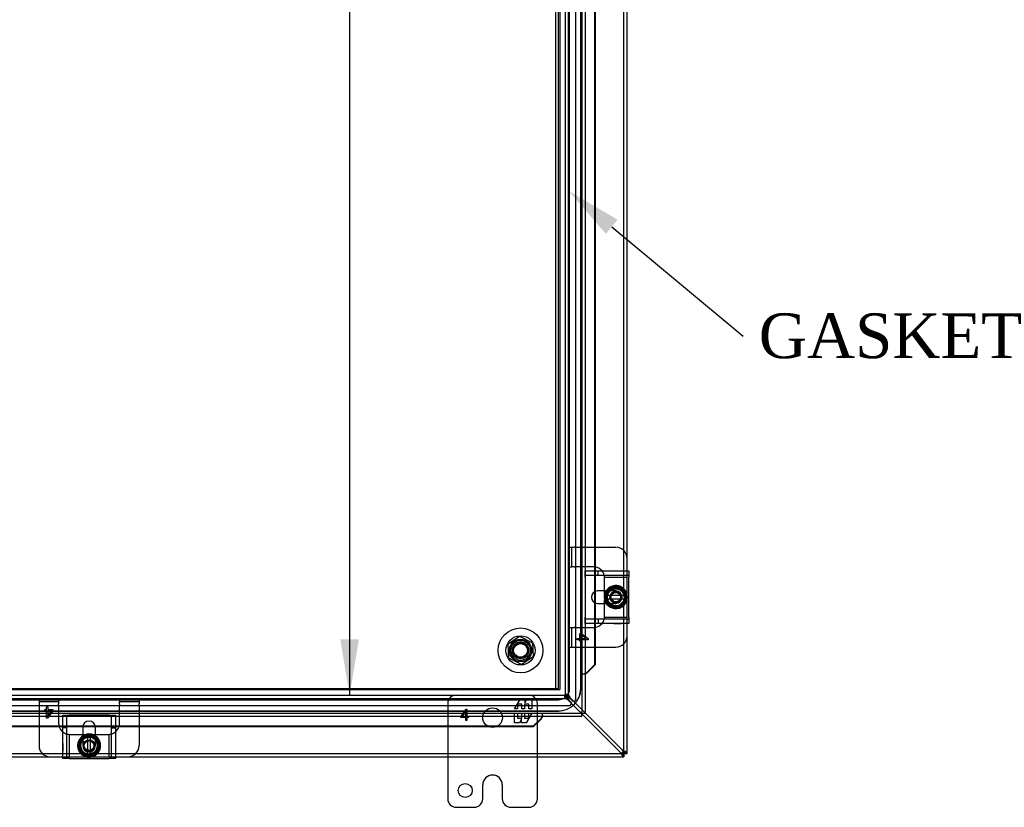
# Model space of a CAD drawing. Header units: inches. Extents: x 1 to 240, y -1 to 159.
# Tile 31 of 65: x 68 to 90, y 63 to 81. Entities that reach past the tile are written whole.
import ezdxf
from ezdxf import colors
from ezdxf.entities.mleader import LeaderData, LeaderLine
from ezdxf.enums import TextEntityAlignment as Align
from ezdxf.lldxf.tags import DXFTag
from ezdxf.math import Vec2, Vec3

# ---------------------------------------------------------------- set-up
doc = ezdxf.new("R2010")
doc.units = ezdxf.units.IN
doc.header["$MEASUREMENT"] = 0
for name, color, linetype in [('COM40679', 7, 'Continuous'), ('COM42667', 7, 'Continuous'), ('COM42780', 7, 'Continuous'), ('COM48603', 7, 'Continuous'), ('COM70220', 7, 'Continuous'), ('COM70726-4', 7, 'Continuous'), ('Default', 7, 'Continuous'), ('FET07720', 7, 'Continuous'), ('NTS166105', 7, 'Continuous'), ('SCC19011', 7, 'Continuous'), ('SPR20265', 7, 'Continuous'), ('STD26089', 7, 'Continuous'), ('WAF25035', 7, 'Continuous'), ('WAF25059', 7, 'Continuous')]:
    doc.layers.add(name, color=color, linetype=linetype)
doc.styles.add('SEACAD_Times_New_Roman', font='times.ttf')
tags = doc.linetypes.add('HIDDEN2', pattern=[0.1875, 0.125, -0.0625]).pattern_tags.tags
tags[6:7] = [DXFTag(74, 4), DXFTag(75, 0), DXFTag(340, '0'), DXFTag(46, 0.0), DXFTag(50, 0.0), DXFTag(44, 0.0), DXFTag(45, 0.0)]
tags[4:5] = [DXFTag(74, 4), DXFTag(75, 0), DXFTag(340, '0'), DXFTag(46, 0.0), DXFTag(50, 0.0), DXFTag(44, 0.0), DXFTag(45, 0.0)]
doc.dimstyles.new('HAMMOND_(STH_-_240x160)', dxfattribs={"dimtxt": 1, "dimasz": 1.25, "dimexe": 0.5, "dimexo": 0.5, "dimgap": 0.25, "dimtad": 0, "dimtih": 1, "dimtoh": 1, "dimlfac": 0.125, "dimzin": 0, "dimdsep": 46, "dimtxsty": 'SEACAD_Times_New_Roman', "dimblk1": '_SE_FILLED', "dimblk2": '_SE_FILLED', "dimsah": 1, "dimcen": 0.5, "dimadec": 0, "dimazin": 0, "dimtfac": 0.8, "dimtofl": 0, "dimtmove": 0, "dimatfit": 3, "dimfxl": 1, "dimtolj": 1, "dimtzin": 0, "dimarcsym": 0})

# ---------------------------------------------------------------- blocks, each defined once
blk = doc.blocks.new('SE5')
at = {"layer": 'COM40679', "color": 7, "linetype": 'HIDDEN2'}
for p, q in [((80.206, 98.928), (80.206, 65.928)), ((80.301, 98.928), (80.301, 65.928)), ((59.426, 65.928), (80.176, 65.928)), ((80.176, 65.928), (80.301, 65.928))]:
    blk.add_line(p, q, dxfattribs=at)
blk.add_circle((79.426, 66.803), 0.25, dxfattribs=at)
at = {"layer": 'COM42667', "color": 7, "linetype": 'Continuous'}
for p, q in [((80.87, 68.436), (80.87, 68.579)), ((80.87, 68.579), (81.84, 68.579)), ((81.84, 68.579), (81.84, 68.436)), ((80.87, 68.436), (80.87, 67.544)), ((81.84, 67.544), (81.84, 68.436)), ((81.345, 68.131), (81.145, 68.131)), ((81.145, 67.85), (81.345, 67.85)), ((80.87, 67.401), (80.87, 67.544)), ((81.84, 67.544), (81.84, 67.401)), ((81.84, 67.401), (80.87, 67.401)), ((69.213, 64.389), (69.213, 65.326)), ((70.39, 65.326), (70.39, 64.389)), ((69.661, 65.085), (69.661, 64.885)), ((69.942, 64.885), (69.942, 65.085)), ((69.356, 64.389), (69.213, 64.389)), ((69.356, 64.389), (70.247, 64.389)), ((70.39, 64.389), (70.247, 64.389))]:
    blk.add_line(p, q, dxfattribs=at)
at = {"layer": 'COM42667', "color": 7, "linetype": 'HIDDEN2'}
for p, q in [((81.154, 68.484), (81.154, 68.579)), ((80.87, 68.484), (81.84, 68.484)), ((81.551, 68.131), (81.345, 68.131)), ((81.345, 67.85), (81.551, 67.85)), ((81.84, 67.496), (80.87, 67.496)), ((81.154, 67.496), (81.154, 67.401)), ((81.504, 67.402), (81.504, 67.401)), ((81.504, 67.402), (81.619, 67.402)), ((81.534, 67.402), (81.534, 67.401)), ((81.613, 67.402), (81.613, 67.401)), ((81.619, 67.402), (81.619, 67.401)), ((81.619, 67.402), (81.644, 67.402)), ((81.644, 67.402), (81.644, 67.401)), ((81.644, 67.402), (81.677, 67.402)), ((81.677, 67.402), (81.677, 67.401)), ((69.213, 65.359), (69.356, 65.359)), ((69.213, 65.326), (69.213, 65.359)), ((69.308, 64.389), (69.308, 65.359)), ((70.247, 65.359), (69.356, 65.359)), ((70.247, 65.359), (70.39, 65.359)), ((70.295, 65.359), (70.295, 64.389)), ((70.39, 65.359), (70.39, 65.326)), ((69.308, 65.075), (69.213, 65.075)), ((70.295, 65.075), (70.39, 65.075)), ((69.661, 64.885), (69.661, 64.678)), ((69.942, 64.678), (69.942, 64.885)), ((69.214, 64.726), (69.213, 64.726)), ((69.214, 64.696), (69.213, 64.696)), ((69.214, 64.617), (69.213, 64.617)), ((69.214, 64.611), (69.213, 64.611)), ((69.214, 64.586), (69.213, 64.586)), ((69.214, 64.726), (69.214, 64.611)), ((69.214, 64.611), (69.214, 64.586)), ((69.214, 64.586), (69.214, 64.552)), ((69.214, 64.552), (69.213, 64.552))]:
    blk.add_line(p, q, dxfattribs=at)
at = {"layer": 'COM42667', "color": 7, "linetype": 'Continuous'}
for centre, radius, start, end in [((81.145, 67.99), 0.14, 90, 270), ((69.801, 65.085), 0.141, 0, 180)]:
    blk.add_arc(centre, radius, start, end, dxfattribs=at)
at = {"layer": 'COM42667', "color": 7, "linetype": 'HIDDEN2'}
for centre, radius, start, end in [((81.551, 67.99), 0.14, 270, 90), ((69.801, 64.678), 0.141, 180, 0)]:
    blk.add_arc(centre, radius, start, end, dxfattribs=at)
at = {"layer": 'COM42780', "color": 7, "linetype": 'HIDDEN2'}
for p, q in [((80.502, 69.105), (80.569, 69.105)), ((80.502, 68.668), (80.502, 69.105)), ((80.569, 68.668), (80.569, 69.105)), ((80.569, 69.105), (80.619, 69.105)), ((80.653, 69.105), (80.619, 69.105)), ((80.653, 69.105), (81.089, 69.105)), ((80.502, 68.668), (80.569, 68.668)), ((80.619, 68.668), (80.569, 68.668)), ((80.619, 68.668), (80.653, 68.668)), ((81.051, 68.668), (80.653, 68.668)), ((81.801, 68.483), (81.801, 68.579)), ((81.301, 68.435), (81.801, 68.435)), ((81.301, 68.418), (81.301, 68.43)), ((81.301, 68.287), (81.301, 68.418)), ((81.801, 68.435), (81.801, 68.483)), ((81.801, 68.43), (81.801, 68.435)), ((81.801, 68.287), (81.801, 68.43)), ((81.301, 68.131), (81.301, 68.287)), ((81.801, 68.046), (81.801, 68.287)), ((81.801, 67.693), (81.801, 67.944)), ((81.301, 67.693), (81.301, 67.85)), ((81.301, 67.562), (81.301, 67.693)), ((81.801, 67.55), (81.801, 67.693)), ((81.301, 67.55), (81.301, 67.562)), ((81.301, 67.545), (81.801, 67.545)), ((81.801, 67.545), (81.801, 67.55)), ((81.801, 67.497), (81.801, 67.545)), ((81.801, 67.401), (81.801, 67.497)), ((80.502, 67.312), (80.569, 67.312)), ((80.502, 66.875), (80.502, 67.312)), ((80.569, 66.875), (80.569, 67.312)), ((80.569, 67.312), (80.619, 67.312)), ((80.653, 67.312), (80.619, 67.312)), ((80.653, 67.312), (81.051, 67.312)), ((80.687, 67.04), (80.687, 67.071)), ((80.687, 67.071), (80.746, 67.071)), ((80.746, 67.04), (80.687, 67.04)), ((80.746, 67.071), (80.746, 67.18)), ((80.746, 67.18), (80.775, 67.18)), ((80.746, 67.007), (80.746, 67.04)), ((80.775, 67.007), (80.746, 67.007)), ((80.775, 67.18), (80.937, 67.065)), ((80.887, 67.071), (80.775, 67.15)), ((80.775, 67.15), (80.775, 67.071)), ((80.775, 67.071), (80.887, 67.071)), ((80.937, 67.04), (80.775, 67.04)), ((80.775, 67.04), (80.775, 67.007)), ((80.937, 67.065), (80.937, 67.04)), ((80.502, 66.875), (80.569, 66.875)), ((80.569, 66.875), (80.619, 66.875)), ((80.619, 66.875), (80.653, 66.875)), ((80.653, 66.875), (81.089, 66.875)), ((68.686, 65.728), (68.686, 65.661)), ((68.686, 65.728), (69.123, 65.728)), ((69.123, 65.728), (69.123, 65.661)), ((70.48, 65.728), (70.48, 65.661)), ((70.48, 65.728), (70.917, 65.728)), ((70.917, 65.728), (70.917, 65.661)), ((68.686, 65.661), (69.123, 65.661)), ((68.686, 65.661), (68.686, 65.61)), ((68.686, 65.61), (68.686, 65.576)), ((68.686, 65.576), (68.686, 65.101)), ((68.818, 65.455), (68.818, 65.483)), ((68.818, 65.483), (68.851, 65.483)), ((68.851, 65.455), (68.818, 65.455)), ((68.851, 65.543), (68.882, 65.543)), ((68.851, 65.483), (68.851, 65.543)), ((68.851, 65.293), (68.851, 65.455)), ((68.991, 65.455), (68.876, 65.293)), ((68.882, 65.543), (68.882, 65.483)), ((68.882, 65.483), (68.991, 65.483)), ((68.882, 65.342), (68.961, 65.455)), ((68.961, 65.455), (68.882, 65.455)), ((68.882, 65.455), (68.882, 65.342)), ((68.991, 65.483), (68.991, 65.455)), ((69.123, 65.661), (69.123, 65.61)), ((69.123, 65.576), (69.123, 65.61)), ((69.123, 65.576), (69.123, 65.178)), ((70.48, 65.661), (70.917, 65.661)), ((70.48, 65.61), (70.48, 65.661)), ((70.48, 65.61), (70.48, 65.576)), ((70.48, 65.178), (70.48, 65.576)), ((70.917, 65.661), (70.917, 65.61)), ((70.917, 65.576), (70.917, 65.61)), ((70.917, 65.576), (70.917, 65.101)), ((68.876, 65.293), (68.851, 65.293)), ((69.356, 64.929), (69.356, 64.428)), ((69.361, 64.928), (69.373, 64.928)), ((69.373, 64.928), (69.504, 64.928)), ((69.504, 64.928), (69.661, 64.928)), ((69.942, 64.928), (70.098, 64.928)), ((70.098, 64.928), (70.23, 64.928)), ((70.23, 64.928), (70.241, 64.928)), ((70.246, 64.929), (70.246, 64.428)), ((69.213, 64.428), (69.308, 64.428)), ((69.308, 64.428), (69.356, 64.428)), ((69.356, 64.428), (69.361, 64.428)), ((69.361, 64.428), (69.504, 64.428)), ((69.504, 64.428), (69.755, 64.428)), ((69.857, 64.428), (70.098, 64.428)), ((70.098, 64.428), (70.241, 64.428)), ((70.241, 64.428), (70.246, 64.428)), ((70.246, 64.428), (70.294, 64.428)), ((70.294, 64.428), (70.39, 64.428))]:
    blk.add_line(p, q, dxfattribs=at)
at = {"layer": 'COM42780', "color": 7, "linetype": 'Continuous'}
for p, q in [((81.089, 69.105), (81.551, 69.105)), ((81.801, 68.579), (81.801, 68.855)), ((81.301, 68.056), (81.301, 68.131)), ((81.301, 67.85), (81.301, 67.921)), ((81.801, 67.125), (81.801, 67.401)), ((81.089, 66.875), (81.551, 66.875)), ((68.686, 65.101), (68.686, 64.678)), ((70.917, 65.101), (70.917, 64.678)), ((69.661, 64.928), (69.733, 64.928)), ((69.867, 64.928), (69.942, 64.928)), ((68.936, 64.428), (69.213, 64.428)), ((70.39, 64.428), (70.667, 64.428))]:
    blk.add_line(p, q, dxfattribs=at)
at = {"layer": 'COM42780', "color": 7, "linetype": 'HIDDEN2'}
for centre, radius in [((81.551, 67.99), 0.195), ((81.551, 67.99), 0.125), ((81.551, 67.99), 0.106), ((69.801, 64.678), 0.195), ((69.801, 64.678), 0.125), ((69.801, 64.678), 0.106)]:
    blk.add_circle(centre, radius, dxfattribs=at)
at = {"layer": 'COM42780', "color": 7, "linetype": 'Continuous'}
for centre, start, end in [((81.551, 68.855), 0, 90), ((81.051, 68.418), 39.9324, 81.31), ((81.051, 67.562), 278.69, 320.0676), ((81.551, 67.125), 270, 0), ((69.373, 65.178), 198.0043, 230.0676), ((70.23, 65.178), 309.9324, 341.9957), ((68.936, 64.678), 180, 270), ((70.667, 64.678), 270, 0)]:
    blk.add_arc(centre, 0.25, start, end, dxfattribs=at)
at = {"layer": 'COM42780', "color": 7, "linetype": 'HIDDEN2'}
for centre, start, end in [((81.051, 68.418), 81.31, 90), ((81.051, 68.418), 15.0028, 39.9324), ((81.051, 68.418), 3.8357, 15.0028), ((81.051, 68.418), 2.6763, 3.8357), ((81.051, 67.562), 320.0676, 344.9972), ((81.051, 67.562), 344.9972, 356.1643), ((81.051, 67.562), 356.1643, 357.3237), ((81.051, 67.562), 270, 278.69), ((69.373, 65.178), 180, 198.0043), ((70.23, 65.178), 341.9957, 0), ((69.373, 65.178), 230.0676, 254.9972), ((69.373, 65.178), 254.9972, 266.1643), ((69.373, 65.178), 266.1643, 267.3237), ((70.23, 65.178), 272.6763, 273.8357), ((70.23, 65.178), 273.8357, 285.0028), ((70.23, 65.178), 285.0028, 309.9324)]:
    blk.add_arc(centre, 0.25, start, end, dxfattribs=at)
at = {"layer": 'COM48603', "color": 7, "linetype": 'HIDDEN2'}
for p, q in [((80.792, 99.459), (80.792, 65.398)), ((81.077, 68.579), (81.077, 68.113)), ((81.089, 68.579), (81.089, 68.119)), ((81.077, 67.867), (81.077, 67.401)), ((81.089, 67.861), (81.089, 67.401)), ((80.864, 66.273), (80.792, 66.273)), ((80.896, 66.296), (80.887, 66.296)), ((80.792, 65.398), (58.748, 65.398)), ((79.894, 65.303), (79.894, 65.294)), ((79.917, 65.326), (79.917, 65.398)), ((69.664, 65.113), (69.213, 65.113)), ((69.662, 65.101), (69.213, 65.101)), ((70.39, 65.113), (69.939, 65.113)), ((70.39, 65.101), (69.941, 65.101))]:
    blk.add_line(p, q, dxfattribs=at)
at = {"layer": 'COM48603', "color": 7, "linetype": 'Continuous'}
for p, q in [((80.864, 99.459), (80.864, 65.398)), ((81.077, 81.839), (81.077, 68.579)), ((81.089, 81.839), (81.089, 68.579)), ((81.077, 68.113), (81.077, 67.867)), ((81.089, 68.119), (81.089, 67.861)), ((81.077, 67.401), (81.077, 66.481)), ((81.089, 67.401), (81.089, 66.481)), ((81.077, 66.481), (80.907, 66.308)), ((81.089, 66.481), (80.919, 66.308)), ((81.089, 66.481), (81.077, 66.481)), ((80.864, 66.273), (80.877, 66.273)), ((80.907, 66.308), (80.919, 66.308)), ((80.792, 65.326), (58.748, 65.326)), ((79.882, 65.283), (79.709, 65.113)), ((79.882, 65.271), (79.709, 65.101)), ((79.882, 65.283), (79.882, 65.271)), ((79.917, 65.313), (79.917, 65.326)), ((80.792, 65.398), (80.756, 65.434)), ((80.792, 65.398), (80.756, 65.434)), ((80.792, 65.326), (80.792, 65.398)), ((80.864, 65.398), (80.792, 65.398)), ((69.213, 65.113), (59.832, 65.113)), ((69.213, 65.101), (59.832, 65.101)), ((69.941, 65.101), (69.662, 65.101)), ((69.939, 65.113), (69.664, 65.113)), ((79.709, 65.113), (70.39, 65.113)), ((79.709, 65.101), (70.39, 65.101)), ((79.709, 65.101), (79.709, 65.113))]:
    blk.add_line(p, q, dxfattribs=at)
at = {"layer": 'COM48603', "color": 7, "linetype": 'HIDDEN2'}
for centre, start, end in [((81.305, 65.222), 110.5358, 114.2658), ((80.968, 64.885), 155.7342, 158.7275)]:
    blk.add_arc(centre, 1.153, start, end, dxfattribs=at)
at = {"layer": 'COM48603', "color": 7, "linetype": 'Continuous'}
for centre, radius, start, end in [((81.195, 66.039), 0.395, 136.9946, 143.6858), ((81.305, 65.222), 1.153, 109.542, 110.5358), ((80.151, 64.995), 0.395, 126.3142, 133.0054), ((80.968, 64.885), 1.153, 158.7275, 160.458)]:
    blk.add_arc(centre, radius, start, end, dxfattribs=at)
at = {"layer": 'COM70220', "color": 7, "linetype": 'HIDDEN2'}
for p, q in [((80.27, 65.951), (80.27, 98.906)), ((80.271, 65.951), (80.271, 98.906)), ((80.52, 65.951), (80.52, 98.906)), ((80.769, 65.951), (80.769, 98.906)), ((80.77, 65.951), (80.77, 98.906)), ((59.332, 65.951), (80.27, 65.951)), ((59.332, 65.95), (80.27, 65.95)), ((59.332, 65.701), (80.27, 65.701)), ((59.332, 65.452), (80.27, 65.452)), ((59.332, 65.451), (80.27, 65.451))]:
    blk.add_line(p, q, dxfattribs=at)
for radius in [0.5, 0.001, 0.25, 0.499]:
    blk.add_arc((80.27, 65.951), radius, 270, 0, dxfattribs=at)
at = {"layer": 'COM70726-4', "color": 7, "linetype": 'HIDDEN2'}
for p, q in [((80.656, 65.715), (80.656, 99.141)), ((80.426, 65.819), (80.426, 99.037)), ((80.498, 65.819), (80.498, 99.037)), ((81.729, 68.055), (81.729, 82.368)), ((81.729, 64.506), (81.729, 67.93)), ((59.193, 65.803), (80.41, 65.803)), ((59.193, 65.731), (80.41, 65.731)), ((80.408, 65.803), (80.408, 65.731)), ((80.408, 65.73), (80.408, 65.731)), ((80.41, 65.731), (80.41, 65.803)), ((80.426, 65.821), (80.498, 65.821)), ((80.498, 65.819), (80.426, 65.819)), ((80.487, 65.695), (80.792, 65.39)), ((80.499, 65.821), (80.498, 65.821)), ((80.546, 65.65), (80.501, 65.695)), ((80.864, 65.412), (80.534, 65.742)), ((80.534, 65.728), (80.58, 65.683)), ((59.088, 65.573), (80.515, 65.573)), ((57.879, 64.5), (69.741, 64.5)), ((69.866, 64.5), (81.724, 64.5))]:
    blk.add_line(p, q, dxfattribs=at)
at = {"layer": 'COM70726-4', "color": 7, "linetype": 'Continuous'}
for p, q in [((81.801, 68.855), (81.801, 81.563)), ((81.801, 64.506), (81.801, 67.125)), ((80.792, 65.39), (81.646, 64.536)), ((81.693, 64.583), (80.864, 65.412)), ((57.879, 64.428), (68.936, 64.428)), ((70.667, 64.428), (81.724, 64.428)), ((81.712, 64.517), (81.693, 64.536)), ((81.712, 64.517), (81.693, 64.536)), ((81.712, 64.517), (81.727, 64.502)), ((81.712, 64.517), (81.727, 64.503)), ((81.724, 64.5), (81.724, 64.428)), ((81.729, 64.5), (81.724, 64.5)), ((81.724, 64.428), (81.729, 64.428)), ((81.729, 64.5), (81.728, 64.502)), ((81.729, 64.5), (81.728, 64.502)), ((81.729, 64.506), (81.729, 64.5)), ((81.729, 64.506), (81.801, 64.506)), ((81.729, 64.5), (81.801, 64.5)), ((81.729, 64.5), (81.729, 64.428)), ((81.801, 64.5), (81.801, 64.506))]:
    blk.add_line(p, q, dxfattribs=at)
at = {"layer": 'COM70726-4', "color": 7, "linetype": 'HIDDEN2'}
for centre, radius, start, end in [((80.367, 65.531), 0.204, 53.7184, 78.2514), ((80.693, 65.86), 0.198, 191.3606, 216.6696), ((80.611, 65.715), 0.045, 225, 0), ((80.515, 65.618), 0.045, 270, 45)]:
    blk.add_arc(centre, radius, start, end, dxfattribs=at)
at = {"layer": 'COM70726-4', "color": 7, "linetype": 'Continuous'}
for centre, radius, start, end in [((81.484, 64.151), 0.48, 52.0615, 64.2057), ((81.435, 64.41), 0.312, 22.5969, 33.8057), ((82.079, 64.745), 0.48, 205.7943, 217.9385), ((81.82, 64.795), 0.312, 236.1943, 247.4031)]:
    blk.add_arc(centre, radius, start, end, dxfattribs=at)
at = {"layer": 'COM70726-4', "color": 7, "linetype": 'HIDDEN2'}
for points, knots in [([(80.487, 65.695), (80.481, 65.707), (80.474, 65.72), (80.461, 65.743), (80.454, 65.754), (80.441, 65.773), (80.435, 65.781), (80.421, 65.794), (80.415, 65.798), (80.408, 65.801)], [0, 0, 0, 0, 0.25, 0.25, 0.5, 0.5, 0.75, 0.75, 1, 1, 1, 1]), ([(80.41, 65.803), (80.418, 65.803), (80.425, 65.8), (80.441, 65.789), (80.448, 65.781), (80.463, 65.761), (80.471, 65.749), (80.486, 65.723), (80.494, 65.709), (80.501, 65.695)], [0, 0, 0, 0, 0.25, 0.25, 0.5, 0.5, 0.75, 0.75, 1, 1, 1, 1]), ([(80.41, 65.731), (80.425, 65.731), (80.441, 65.727), (80.471, 65.714), (80.486, 65.705), (80.501, 65.695)], [0, 0, 0, 0, 0.5, 0.5, 1, 1, 1, 1]), ([(80.534, 65.728), (80.52, 65.736), (80.506, 65.743), (80.48, 65.759), (80.468, 65.766), (80.448, 65.781), (80.44, 65.789), (80.429, 65.804), (80.426, 65.812), (80.426, 65.819)], [0, 0, 0, 0, 0.25, 0.25, 0.5, 0.5, 0.75, 0.75, 1, 1, 1, 1]), ([(80.534, 65.742), (80.522, 65.749), (80.51, 65.755), (80.487, 65.768), (80.476, 65.775), (80.457, 65.788), (80.449, 65.795), (80.436, 65.808), (80.431, 65.815), (80.429, 65.821)], [0, 0, 0, 0, 0.25, 0.25, 0.5, 0.5, 0.75, 0.75, 1, 1, 1, 1]), ([(80.534, 65.728), (80.525, 65.743), (80.516, 65.759), (80.502, 65.789), (80.498, 65.804), (80.498, 65.819)], [0, 0, 0, 0, 0.5, 0.5, 1, 1, 1, 1]), ([(81.729, 64.433), (81.725, 64.434), (81.722, 64.435), (81.717, 64.438), (81.715, 64.44), (81.712, 64.444), (81.711, 64.447), (81.709, 64.452), (81.709, 64.455), (81.709, 64.465), (81.71, 64.473), (81.714, 64.484), (81.716, 64.488), (81.721, 64.496), (81.723, 64.499), (81.727, 64.502)], [0, 0, 0, 0, 0.125, 0.125, 0.25, 0.25, 0.375, 0.375, 0.5, 0.5, 0.75, 0.75, 0.875, 0.875, 1, 1, 1, 1]), ([(81.727, 64.503), (81.73, 64.506), (81.734, 64.509), (81.741, 64.513), (81.745, 64.515), (81.753, 64.518), (81.757, 64.519), (81.764, 64.52), (81.768, 64.521), (81.777, 64.52), (81.783, 64.519), (81.79, 64.514), (81.791, 64.512), (81.795, 64.507), (81.796, 64.504), (81.797, 64.5)], [0, 0, 0, 0, 0.125, 0.125, 0.25, 0.25, 0.375, 0.375, 0.5, 0.5, 0.75, 0.75, 0.875, 0.875, 1, 1, 1, 1])]:
    blk.add_open_spline(points, degree=3, knots=knots, dxfattribs=at)
at = {"layer": 'COM70726-4', "color": 7, "linetype": 'Continuous'}
for points, knots in [([(81.7, 64.507), (81.701, 64.507), (81.704, 64.506), (81.707, 64.505), (81.711, 64.503), (81.714, 64.502), (81.717, 64.501), (81.719, 64.501), (81.722, 64.5), (81.723, 64.5), (81.724, 64.5)], [0, 0, 0, 0, 0.137013, 0.270531, 0.400528, 0.527021, 0.650074, 0.769801, 0.886369, 1, 1, 1, 1]), ([(81.7, 64.45), (81.705, 64.444), (81.71, 64.438), (81.718, 64.431), (81.721, 64.428), (81.724, 64.428)], [0, 0, 0, 0, 0.5, 0.5, 1, 1, 1, 1]), ([(81.728, 64.502), (81.725, 64.502), (81.722, 64.502), (81.717, 64.504), (81.714, 64.504), (81.71, 64.507), (81.709, 64.509), (81.709, 64.513), (81.71, 64.515), (81.712, 64.517)], [0, 0, 0, 0, 0.25, 0.25, 0.5, 0.5, 0.75, 0.75, 1, 1, 1, 1]), ([(81.712, 64.517), (81.714, 64.519), (81.717, 64.521), (81.721, 64.521), (81.723, 64.519), (81.725, 64.515), (81.726, 64.513), (81.727, 64.508), (81.727, 64.505), (81.728, 64.502)], [0, 0, 0, 0, 0.25, 0.25, 0.5, 0.5, 0.75, 0.75, 1, 1, 1, 1]), ([(81.729, 64.506), (81.729, 64.507), (81.729, 64.508), (81.729, 64.51), (81.728, 64.513), (81.727, 64.516), (81.726, 64.519), (81.725, 64.522), (81.724, 64.526), (81.723, 64.528), (81.722, 64.529)], [0, 0, 0, 0, 0.113631, 0.230199, 0.349926, 0.472979, 0.599472, 0.729469, 0.862987, 1, 1, 1, 1]), ([(81.801, 64.506), (81.801, 64.508), (81.799, 64.512), (81.791, 64.52), (81.786, 64.524), (81.78, 64.529)], [0, 0, 0, 0, 0.5, 0.5, 1, 1, 1, 1])]:
    blk.add_open_spline(points, degree=3, knots=knots, dxfattribs=at)
at = {"layer": 'COM70726-4', "color": 7, "linetype": 'HIDDEN2'}
for points in [[(81.709, 64.511), (81.709, 64.494), (81.709, 64.477), (81.709, 64.46)], [(81.77, 64.521), (81.753, 64.521), (81.735, 64.521), (81.719, 64.521)]]:
    blk.add_open_spline(points, degree=3, dxfattribs=at)
at = {"layer": 'FET07720', "color": 7, "linetype": 'HIDDEN2'}
for p, q in [((79.291, 65.498), (79.414, 65.71)), ((79.414, 65.71), (79.523, 65.71)), ((79.523, 65.71), (79.523, 65.632)), ((79.523, 65.632), (79.568, 65.71)), ((79.568, 65.71), (79.676, 65.71)), ((79.676, 65.71), (79.676, 65.498)), ((77.801, 65.616), (77.801, 64.428)), ((78.091, 65.32), (78.21, 65.491)), ((78.207, 65.452), (78.12, 65.327)), ((78.207, 65.327), (78.207, 65.452)), ((78.21, 65.491), (78.227, 65.491)), ((78.227, 65.491), (78.227, 65.327)), ((79.356, 65.498), (79.291, 65.498)), ((79.454, 65.604), (79.356, 65.604)), ((79.356, 65.604), (79.356, 65.498)), ((79.454, 65.498), (79.454, 65.604)), ((79.514, 65.498), (79.454, 65.498)), ((79.612, 65.604), (79.514, 65.604)), ((79.514, 65.604), (79.514, 65.498)), ((79.612, 65.498), (79.612, 65.604)), ((79.676, 65.498), (79.612, 65.498)), ((79.801, 64.428), (79.801, 65.616)), ((78.091, 65.306), (78.091, 65.32)), ((78.207, 65.306), (78.091, 65.306)), ((78.12, 65.327), (78.207, 65.327)), ((78.207, 65.241), (78.207, 65.306)), ((78.227, 65.241), (78.207, 65.241)), ((78.227, 65.327), (78.262, 65.327)), ((78.262, 65.306), (78.227, 65.306)), ((78.227, 65.306), (78.227, 65.241)), ((78.262, 65.327), (78.262, 65.306)), ((79.291, 65.188), (79.291, 65.4)), ((79.291, 65.4), (79.356, 65.4)), ((79.356, 65.4), (79.356, 65.295)), ((79.356, 65.295), (79.454, 65.295)), ((79.445, 65.266), (79.4, 65.188)), ((79.445, 65.188), (79.445, 65.266)), ((79.454, 65.295), (79.454, 65.4)), ((79.454, 65.4), (79.514, 65.4)), ((79.514, 65.4), (79.514, 65.295)), ((79.514, 65.295), (79.612, 65.295)), ((79.676, 65.4), (79.554, 65.188)), ((79.612, 65.295), (79.612, 65.4)), ((79.612, 65.4), (79.676, 65.4)), ((79.4, 65.188), (79.291, 65.188)), ((79.554, 65.188), (79.445, 65.188))]:
    blk.add_line(p, q, dxfattribs=at)
at = {"layer": 'FET07720', "color": 7, "linetype": 'Continuous'}
for p, q in [((77.801, 64.428), (77.801, 63.491)), ((79.801, 63.491), (79.801, 64.428)), ((78.801, 64.021), (78.801, 64.021)), ((78.583, 63.491), (78.583, 63.803)), ((79.019, 63.803), (79.019, 63.491)), ((77.989, 63.303), (78.395, 63.303)), ((79.207, 63.303), (79.614, 63.303))]:
    blk.add_line(p, q, dxfattribs=at)
at = {"layer": 'FET07720', "color": 7, "linetype": 'HIDDEN2'}
blk.add_circle((78.801, 65.303), 0.219, dxfattribs=at)
at = {"layer": 'FET07720', "color": 7, "linetype": 'Continuous'}
blk.add_circle((78.192, 63.678), 0.156, dxfattribs=at)
at = {"layer": 'FET07720', "color": 7, "linetype": 'HIDDEN2'}
for centre, radius, start, end in [((77.989, 65.616), 0.188, 90, 180), ((79.614, 65.616), 0.187, 0, 90)]:
    blk.add_arc(centre, radius, start, end, dxfattribs=at)
at = {"layer": 'FET07720', "color": 7, "linetype": 'Continuous'}
for centre, radius, start, end in [((78.801, 63.803), 0.218, 90, 180), ((78.801, 63.803), 0.218, 0, 90), ((77.989, 63.491), 0.188, 180, 270), ((78.395, 63.491), 0.188, 270, 0), ((79.207, 63.491), 0.188, 180, 270), ((79.614, 63.491), 0.188, 270, 0)]:
    blk.add_arc(centre, radius, start, end, dxfattribs=at)
at = {"layer": 'NTS166105', "color": 7, "linetype": 'HIDDEN2'}
for p, q in [((79.148, 66.948), (79.406, 67.117)), ((79.406, 67.117), (79.692, 66.975)), ((79.161, 66.632), (79.148, 66.948)), ((79.692, 66.975), (79.707, 66.657)), ((79.449, 66.488), (79.161, 66.632)), ((79.707, 66.657), (79.449, 66.488))]:
    blk.add_line(p, q, dxfattribs=at)
for radius in [0.188, 0.154]:
    blk.add_circle((79.426, 66.803), radius, dxfattribs=at)
at = {"layer": 'SCC19011', "color": 7, "linetype": 'Continuous'}
for p, q in [((81.551, 68.231), (81.336, 68.099)), ((81.336, 68.099), (81.336, 68.024)), ((81.766, 68.099), (81.551, 68.231)), ((81.766, 68.024), (81.766, 68.099)), ((81.336, 68.024), (81.336, 67.956)), ((81.357, 68.024), (81.336, 68.024)), ((81.336, 67.956), (81.336, 67.881)), ((81.336, 67.956), (81.357, 67.956)), ((81.336, 67.881), (81.551, 67.749)), ((81.367, 68.024), (81.357, 68.024)), ((81.357, 67.956), (81.367, 67.956)), ((81.736, 68.024), (81.367, 68.024)), ((81.367, 67.956), (81.736, 67.956)), ((81.551, 67.749), (81.766, 67.881)), ((81.746, 68.024), (81.736, 68.024)), ((81.736, 67.956), (81.746, 67.956)), ((81.766, 68.024), (81.746, 68.024)), ((81.746, 67.956), (81.766, 67.956)), ((81.766, 67.956), (81.766, 68.024)), ((81.766, 67.881), (81.766, 67.956)), ((69.693, 64.893), (69.56, 64.678)), ((69.767, 64.893), (69.693, 64.893)), ((69.835, 64.893), (69.767, 64.893)), ((69.767, 64.893), (69.767, 64.873)), ((69.767, 64.873), (69.767, 64.862)), ((69.767, 64.862), (69.767, 64.494)), ((69.91, 64.893), (69.835, 64.893)), ((69.835, 64.873), (69.835, 64.893)), ((69.835, 64.862), (69.835, 64.873)), ((69.835, 64.494), (69.835, 64.862)), ((70.042, 64.678), (69.91, 64.893)), ((69.56, 64.678), (69.693, 64.463)), ((69.91, 64.463), (70.042, 64.678)), ((69.693, 64.463), (69.767, 64.463)), ((69.767, 64.494), (69.767, 64.484)), ((69.767, 64.484), (69.767, 64.463)), ((69.767, 64.463), (69.835, 64.463)), ((69.835, 64.484), (69.835, 64.494)), ((69.835, 64.463), (69.835, 64.484)), ((69.835, 64.463), (69.91, 64.463))]:
    blk.add_line(p, q, dxfattribs=at)
at = {"layer": 'SCC19011', "color": 7, "linetype": 'HIDDEN2'}
for centre in [(81.551, 67.99), (69.801, 64.678)]:
    blk.add_circle(centre, 0.122, dxfattribs=at)
at = {"layer": 'SCC19011', "color": 7, "linetype": 'Continuous'}
for centre, start, end in [((81.551, 67.99), 10.4474, 169.5526), ((81.551, 67.99), 190.4474, 349.5526), ((69.801, 64.678), 100.4474, 259.5526), ((69.801, 64.678), 280.4474, 79.5526)]:
    blk.add_arc(centre, 0.188, start, end, dxfattribs=at)
at = {"layer": 'SPR20265', "color": 7, "linetype": 'HIDDEN2'}
for p, q in [((81.734, 67.99), (81.769, 67.99)), ((81.366, 67.805), (81.391, 67.83)), ((69.616, 64.863), (69.641, 64.838)), ((69.801, 64.496), (69.801, 64.461))]:
    blk.add_line(p, q, dxfattribs=at)
at = {"layer": 'SPR20265', "color": 7, "linetype": 'Continuous'}
for points, knots in [([(81.333, 68.131), (81.321, 68.112), (81.299, 68.066), (81.286, 67.987), (81.3, 67.905), (81.323, 67.864), (81.333, 67.849)], [0.95809881, 0.95809881, 0.95809881, 0.95809881, 0.9661238, 0.97598802, 0.98694613, 0.99365696, 0.99365696, 0.99365696, 0.99365696]), ([(81.327, 68.104), (81.318, 68.087), (81.3, 68.04), (81.295, 67.961), (81.312, 67.903), (81.324, 67.878)], [0.7712132, 0.7712132, 0.7712132, 0.7712132, 0.77798983, 0.7890906, 0.79890819, 0.79890819, 0.79890819, 0.79890819]), ([(69.943, 64.896), (69.924, 64.908), (69.877, 64.93), (69.798, 64.944), (69.717, 64.929), (69.675, 64.907), (69.66, 64.897)], [0.95809881, 0.95809881, 0.95809881, 0.95809881, 0.9661238, 0.97598802, 0.98694613, 0.99365696, 0.99365696, 0.99365696, 0.99365696]), ([(69.916, 64.903), (69.899, 64.911), (69.851, 64.93), (69.772, 64.934), (69.714, 64.917), (69.69, 64.905)], [0.77119195, 0.77119195, 0.77119195, 0.77119195, 0.77798983, 0.7890906, 0.79890819, 0.79890819, 0.79890819, 0.79890819])]:
    blk.add_open_spline(points, degree=3, knots=knots, dxfattribs=at)
at = {"layer": 'SPR20265', "color": 7, "linetype": 'HIDDEN2'}
for points, knots in [([(81.334, 67.915), (81.343, 67.889), (81.372, 67.836), (81.445, 67.779), (81.537, 67.753), (81.632, 67.766), (81.714, 67.816), (81.77, 67.894), (81.791, 67.987), (81.773, 68.081), (81.72, 68.161), (81.641, 68.214), (81.546, 68.231), (81.453, 68.211), (81.374, 68.156), (81.324, 68.075), (81.308, 67.98), (81.331, 67.887), (81.387, 67.809), (81.469, 67.76), (81.563, 67.745), (81.656, 67.768), (81.734, 67.824), (81.783, 67.906), (81.798, 68.001), (81.776, 68.094), (81.72, 68.172), (81.639, 68.223), (81.545, 68.239), (81.451, 68.219), (81.373, 68.165), (81.32, 68.085), (81.301, 67.991), (81.315, 67.91), (81.339, 67.865), (81.35, 67.849)], [0.2576035, 0.2576035, 0.2576035, 0.2576035, 0.2674708, 0.2785654, 0.28966, 0.3007576, 0.3118528, 0.3229492, 0.3340432, 0.3451384, 0.3562353, 0.3673323, 0.3784297, 0.3895246, 0.4006213, 0.4117166, 0.4228156, 0.4339132, 0.4450112, 0.4561079, 0.4672039, 0.4783017, 0.4893995, 0.5004992, 0.5115966, 0.5226954, 0.5337915, 0.544891, 0.5559893, 0.5670899, 0.5781889, 0.5892874, 0.6003855, 0.6114838, 0.6182179, 0.6182179, 0.6182179, 0.6182179]), ([(81.324, 67.878), (81.326, 67.875), (81.342, 67.844), (81.384, 67.792), (81.467, 67.744), (81.561, 67.73), (81.655, 67.75), (81.734, 67.804), (81.79, 67.881), (81.813, 67.974), (81.802, 68.069), (81.758, 68.153), (81.686, 68.217), (81.597, 68.25), (81.501, 68.25), (81.414, 68.216), (81.361, 68.17), (81.338, 68.139), (81.333, 68.131)], [0.7989082, 0.7989082, 0.7989082, 0.7989082, 0.8001915, 0.8112914, 0.8223931, 0.8334948, 0.8445983, 0.8557003, 0.8668021, 0.8779027, 0.8890041, 0.9001067, 0.9112098, 0.9223136, 0.9334157, 0.9445065, 0.955056, 0.9580988, 0.9580988, 0.9580988, 0.9580988]), ([(81.429, 68.21), (81.424, 68.207), (81.392, 68.187), (81.355, 68.152), (81.332, 68.115), (81.327, 68.104)], [0.75353292, 0.75353292, 0.75353292, 0.75353292, 0.75578627, 0.7668873, 0.7712132, 0.7712132, 0.7712132, 0.7712132]), ([(81.768, 68.052), (81.763, 68.071), (81.743, 68.118), (81.686, 68.181), (81.598, 68.219), (81.502, 68.219), (81.414, 68.18), (81.36, 68.121), (81.34, 68.078), (81.335, 68.063)], [0.17163201, 0.17163201, 0.17163201, 0.17163201, 0.17871777, 0.18981157, 0.20090499, 0.21199718, 0.22309286, 0.23418724, 0.23984358, 0.23984358, 0.23984358, 0.23984358]), ([(81.6, 68.204), (81.57, 68.211), (81.506, 68.212), (81.419, 68.174), (81.36, 68.109), (81.34, 68.058), (81.335, 68.035)], [0.03475197, 0.03475197, 0.03475197, 0.03475197, 0.04560719, 0.05669929, 0.06779157, 0.07600206, 0.07600206, 0.07600206, 0.07600206]), ([(81.335, 68.01), (81.336, 68.023), (81.343, 68.062), (81.364, 68.103), (81.384, 68.127), (81.387, 68.131)], [0.21995858, 0.21995858, 0.21995858, 0.21995858, 0.22541447, 0.23652458, 0.23853227, 0.23853227, 0.23853227, 0.23853227]), ([(81.336, 68.056), (81.338, 68.062), (81.35, 68.094), (81.383, 68.146), (81.448, 68.194), (81.526, 68.217), (81.607, 68.211), (81.681, 68.177), (81.738, 68.119), (81.761, 68.068), (81.768, 68.04), (81.768, 68.038)], [0.03376772, 0.03376772, 0.03376772, 0.03376772, 0.0367371, 0.04763758, 0.05874075, 0.06985332, 0.080966, 0.09207645, 0.10318825, 0.11429938, 0.11503461, 0.11503461, 0.11503461, 0.11503461]), ([(81.408, 67.836), (81.405, 67.839), (81.383, 67.86), (81.351, 67.91), (81.337, 67.99), (81.352, 68.07), (81.387, 68.123), (81.412, 68.146), (81.419, 68.151)], [0.37922098, 0.37922098, 0.37922098, 0.37922098, 0.38094922, 0.39205781, 0.40316665, 0.41427643, 0.42538516, 0.42868152, 0.42868152, 0.42868152, 0.42868152]), ([(81.66, 68.166), (81.671, 68.16), (81.703, 68.135), (81.743, 68.081), (81.762, 68.001), (81.75, 67.92), (81.708, 67.85), (81.643, 67.801), (81.563, 67.781), (81.483, 67.793), (81.412, 67.835), (81.364, 67.901), (81.344, 67.98), (81.357, 68.061), (81.4, 68.131), (81.467, 68.178), (81.547, 68.195), (81.627, 68.181), (81.695, 68.135), (81.741, 68.067), (81.755, 67.986), (81.736, 67.906), (81.688, 67.84), (81.617, 67.799), (81.536, 67.789), (81.457, 67.813), (81.394, 67.865), (81.358, 67.939), (81.354, 68.02), (81.384, 68.097), (81.441, 68.155), (81.518, 68.185), (81.599, 68.182), (81.673, 68.145), (81.725, 68.082), (81.747, 68.003), (81.735, 67.922), (81.699, 67.867), (81.67, 67.843), (81.661, 67.836)], [0.464438, 0.464438, 0.464438, 0.464438, 0.4698156, 0.4809232, 0.4920326, 0.503138, 0.5142446, 0.52535, 0.5364578, 0.547565, 0.5586721, 0.5697781, 0.5808823, 0.5919888, 0.603094, 0.6142018, 0.6253066, 0.6364118, 0.6475152, 0.6586197, 0.6697249, 0.6808298, 0.6919358, 0.7030382, 0.714142, 0.7252447, 0.7363492, 0.7474536, 0.7585562, 0.7696589, 0.7807596, 0.7918635, 0.8029663, 0.8140692, 0.8251712, 0.836271, 0.8473724, 0.8584731, 0.862923, 0.862923, 0.862923, 0.862923]), ([(81.466, 68.18), (81.466, 68.18), (81.491, 68.191), (81.544, 68.203), (81.603, 68.193), (81.632, 68.181), (81.637, 68.179)], [0.43640128, 0.43640128, 0.43640128, 0.43640128, 0.43649234, 0.44759977, 0.45870607, 0.46079764, 0.46079764, 0.46079764, 0.46079764]), ([(81.483, 68.162), (81.5, 68.169), (81.544, 68.179), (81.609, 68.169), (81.67, 68.136), (81.722, 68.074), (81.731, 68.023), (81.734, 67.99)], [0.95046325, 0.95046325, 0.95046325, 0.95046325, 0.95824793, 0.96865358, 0.9770936, 0.98730809, 1, 1, 1, 1]), ([(81.497, 68.199), (81.502, 68.2), (81.532, 68.207), (81.57, 68.207), (81.602, 68.199), (81.608, 68.198)], [0.25678082, 0.25678082, 0.25678082, 0.25678082, 0.25874448, 0.26985449, 0.27231226, 0.27231226, 0.27231226, 0.27231226]), ([(81.708, 68.137), (81.714, 68.131), (81.736, 68.104), (81.763, 68.048), (81.769, 67.966), (81.746, 67.893), (81.717, 67.855), (81.702, 67.84)], [0.28879014, 0.28879014, 0.28879014, 0.28879014, 0.29207573, 0.30318617, 0.31429358, 0.32540417, 0.3342706, 0.3342706, 0.3342706, 0.3342706]), ([(81.769, 67.99), (81.766, 68.024), (81.759, 68.073), (81.729, 68.119), (81.714, 68.135)], [0, 0, 0, 0, 0.01093327, 0.01877746, 0.01877746, 0.01877746, 0.01877746]), ([(81.383, 67.851), (81.373, 67.864), (81.349, 67.9), (81.337, 67.942), (81.335, 67.968)], [0.19641658, 0.19641658, 0.19641658, 0.19641658, 0.20319267, 0.2141853, 0.2141853, 0.2141853, 0.2141853]), ([(81.335, 67.944), (81.336, 67.935), (81.347, 67.897), (81.384, 67.834), (81.462, 67.778), (81.557, 67.76), (81.65, 67.782), (81.727, 67.84), (81.759, 67.898), (81.768, 67.93), (81.769, 67.932)], [0.08689075, 0.08689075, 0.08689075, 0.08689075, 0.08997324, 0.10106518, 0.11215928, 0.12325299, 0.13434424, 0.14543733, 0.15652896, 0.15730304, 0.15730304, 0.15730304, 0.15730304]), ([(81.391, 67.83), (81.372, 67.852), (81.352, 67.879), (81.339, 67.913), (81.336, 67.922)], [0, 0, 0, 0, 0.01124685, 0.01500841, 0.01500841, 0.01500841, 0.01500841]), ([(81.371, 67.942), (81.37, 67.944), (81.364, 67.972), (81.364, 68.004), (81.37, 68.033), (81.371, 68.035)], [0.91315801, 0.91315801, 0.91315801, 0.91315801, 0.91397592, 0.92507741, 0.92612869, 0.92612869, 0.92612869, 0.92612869]), ([(81.768, 67.945), (81.764, 67.925), (81.752, 67.893), (81.734, 67.866), (81.726, 67.856)], [0.12808696, 0.12808696, 0.12808696, 0.12808696, 0.13652493, 0.14182713, 0.14182713, 0.14182713, 0.14182713]), ([(81.617, 67.788), (81.593, 67.781), (81.546, 67.775), (81.5, 67.784), (81.48, 67.791)], [0.3480461, 0.3480461, 0.3480461, 0.3480461, 0.35873317, 0.3673569, 0.3673569, 0.3673569, 0.3673569]), ([(81.593, 67.774), (81.579, 67.772), (81.55, 67.769), (81.52, 67.772), (81.505, 67.776)], [0.16392013, 0.16392013, 0.16392013, 0.16392013, 0.1698589, 0.17613515, 0.17613515, 0.17613515, 0.17613515]), ([(69.69, 64.905), (69.686, 64.904), (69.655, 64.888), (69.603, 64.845), (69.555, 64.762), (69.541, 64.668), (69.562, 64.575), (69.615, 64.495), (69.693, 64.44), (69.785, 64.417), (69.88, 64.427), (69.964, 64.472), (70.028, 64.543), (70.061, 64.633), (70.061, 64.728), (70.027, 64.816), (69.981, 64.869), (69.95, 64.891), (69.943, 64.896)], [0.7989082, 0.7989082, 0.7989082, 0.7989082, 0.8001915, 0.8112914, 0.8223931, 0.8334948, 0.8445983, 0.8557003, 0.8668021, 0.8779027, 0.8890041, 0.9001067, 0.9112098, 0.9223136, 0.9334157, 0.9445065, 0.955056, 0.9580988, 0.9580988, 0.9580988, 0.9580988]), ([(69.727, 64.895), (69.7, 64.886), (69.648, 64.857), (69.59, 64.785), (69.564, 64.693), (69.578, 64.597), (69.627, 64.516), (69.705, 64.459), (69.798, 64.439), (69.893, 64.456), (69.972, 64.509), (70.025, 64.589), (70.043, 64.683), (70.022, 64.777), (69.967, 64.855), (69.886, 64.906), (69.791, 64.921), (69.698, 64.899), (69.621, 64.843), (69.571, 64.761), (69.556, 64.666), (69.579, 64.573), (69.636, 64.496), (69.718, 64.446), (69.812, 64.431), (69.905, 64.453), (69.983, 64.509), (70.034, 64.59), (70.05, 64.684), (70.03, 64.778), (69.976, 64.857), (69.896, 64.91), (69.803, 64.929), (69.721, 64.914), (69.676, 64.89), (69.661, 64.879)], [0.2576035, 0.2576035, 0.2576035, 0.2576035, 0.2674708, 0.2785654, 0.28966, 0.3007576, 0.3118528, 0.3229492, 0.3340432, 0.3451384, 0.3562353, 0.3673323, 0.3784297, 0.3895246, 0.4006213, 0.4117166, 0.4228156, 0.4339132, 0.4450112, 0.4561079, 0.4672039, 0.4783017, 0.4893995, 0.5004992, 0.5115966, 0.5226954, 0.5337915, 0.544891, 0.5559893, 0.5670899, 0.5781889, 0.5892874, 0.6003855, 0.6114838, 0.6182179, 0.6182179, 0.6182179, 0.6182179]), ([(69.755, 64.895), (69.747, 64.893), (69.708, 64.883), (69.645, 64.845), (69.59, 64.767), (69.572, 64.673), (69.593, 64.579), (69.651, 64.503), (69.709, 64.471), (69.741, 64.461), (69.743, 64.461)], [0.08689075, 0.08689075, 0.08689075, 0.08689075, 0.08997324, 0.10106518, 0.11215928, 0.12325299, 0.13434424, 0.14543733, 0.15652896, 0.15730304, 0.15730304, 0.15730304, 0.15730304]), ([(69.978, 64.569), (69.971, 64.558), (69.947, 64.527), (69.892, 64.487), (69.812, 64.467), (69.732, 64.479), (69.661, 64.521), (69.613, 64.587), (69.592, 64.666), (69.604, 64.747), (69.646, 64.817), (69.712, 64.866), (69.791, 64.885), (69.872, 64.872), (69.942, 64.829), (69.989, 64.762), (70.007, 64.683), (69.992, 64.602), (69.946, 64.534), (69.878, 64.489), (69.797, 64.475), (69.718, 64.493), (69.652, 64.542), (69.61, 64.612), (69.6, 64.694), (69.624, 64.772), (69.676, 64.835), (69.75, 64.871), (69.832, 64.875), (69.908, 64.846), (69.966, 64.788), (69.997, 64.712), (69.993, 64.63), (69.957, 64.557), (69.893, 64.504), (69.814, 64.482), (69.733, 64.495), (69.678, 64.53), (69.654, 64.559), (69.648, 64.568)], [0.464438, 0.464438, 0.464438, 0.464438, 0.4698156, 0.4809232, 0.4920326, 0.503138, 0.5142446, 0.52535, 0.5364578, 0.547565, 0.5586721, 0.5697781, 0.5808823, 0.5919888, 0.603094, 0.6142018, 0.6253066, 0.6364118, 0.6475152, 0.6586197, 0.6697249, 0.6808298, 0.6919358, 0.7030382, 0.714142, 0.7252447, 0.7363492, 0.7474536, 0.7585562, 0.7696589, 0.7807596, 0.7918635, 0.8029663, 0.8140692, 0.8251712, 0.836271, 0.8473724, 0.8584731, 0.862923, 0.862923, 0.862923, 0.862923]), ([(69.641, 64.838), (69.664, 64.858), (69.691, 64.878), (69.724, 64.891), (69.733, 64.893)], [0, 0, 0, 0, 0.01124685, 0.01500841, 0.01500841, 0.01500841, 0.01500841]), ([(69.647, 64.822), (69.65, 64.825), (69.672, 64.846), (69.721, 64.878), (69.802, 64.893), (69.882, 64.877), (69.934, 64.843), (69.957, 64.817), (69.962, 64.811)], [0.37922098, 0.37922098, 0.37922098, 0.37922098, 0.38094922, 0.39205781, 0.40316665, 0.41427643, 0.42538516, 0.42868152, 0.42868152, 0.42868152, 0.42868152]), ([(69.662, 64.847), (69.675, 64.857), (69.711, 64.88), (69.753, 64.892), (69.779, 64.895)], [0.19641658, 0.19641658, 0.19641658, 0.19641658, 0.20319267, 0.2141853, 0.2141853, 0.2141853, 0.2141853]), ([(69.753, 64.859), (69.755, 64.859), (69.783, 64.866), (69.815, 64.866), (69.844, 64.859), (69.846, 64.859)], [0.91315801, 0.91315801, 0.91315801, 0.91315801, 0.91397592, 0.92507741, 0.92612869, 0.92612869, 0.92612869, 0.92612869]), ([(69.821, 64.895), (69.834, 64.893), (69.873, 64.886), (69.914, 64.866), (69.939, 64.846), (69.942, 64.843)], [0.21995858, 0.21995858, 0.21995858, 0.21995858, 0.22541447, 0.23652458, 0.23853227, 0.23853227, 0.23853227, 0.23853227]), ([(70.015, 64.63), (70.022, 64.659), (70.023, 64.723), (69.986, 64.811), (69.921, 64.87), (69.869, 64.89), (69.847, 64.894)], [0.03475197, 0.03475197, 0.03475197, 0.03475197, 0.04560719, 0.05669929, 0.06779157, 0.07600206, 0.07600206, 0.07600206, 0.07600206]), ([(69.867, 64.893), (69.874, 64.891), (69.905, 64.88), (69.957, 64.847), (70.005, 64.782), (70.029, 64.704), (70.022, 64.623), (69.989, 64.548), (69.93, 64.491), (69.879, 64.468), (69.851, 64.462), (69.85, 64.462)], [0.03376772, 0.03376772, 0.03376772, 0.03376772, 0.0367371, 0.04763758, 0.05874075, 0.06985332, 0.080966, 0.09207645, 0.10318825, 0.11429938, 0.11503461, 0.11503461, 0.11503461, 0.11503461]), ([(69.863, 64.461), (69.882, 64.466), (69.93, 64.487), (69.992, 64.544), (70.03, 64.632), (70.03, 64.728), (69.991, 64.816), (69.932, 64.87), (69.889, 64.89), (69.874, 64.895)], [0.17163201, 0.17163201, 0.17163201, 0.17163201, 0.17871777, 0.18981157, 0.20090499, 0.21199718, 0.22309286, 0.23418724, 0.23984358, 0.23984358, 0.23984358, 0.23984358]), ([(70.021, 64.8), (70.018, 64.806), (69.999, 64.838), (69.964, 64.874), (69.926, 64.897), (69.916, 64.903)], [0.75353292, 0.75353292, 0.75353292, 0.75353292, 0.75578627, 0.7668873, 0.77119195, 0.77119195, 0.77119195, 0.77119195]), ([(69.586, 64.636), (69.583, 64.65), (69.58, 64.68), (69.584, 64.709), (69.587, 64.724)], [0.16392013, 0.16392013, 0.16392013, 0.16392013, 0.1698589, 0.17613515, 0.17613515, 0.17613515, 0.17613515]), ([(69.6, 64.612), (69.592, 64.637), (69.586, 64.683), (69.595, 64.73), (69.602, 64.749)], [0.3480461, 0.3480461, 0.3480461, 0.3480461, 0.35873317, 0.3673569, 0.3673569, 0.3673569, 0.3673569]), ([(69.973, 64.746), (69.98, 64.729), (69.99, 64.686), (69.98, 64.62), (69.947, 64.56), (69.886, 64.507), (69.834, 64.498), (69.801, 64.496)], [0.95046325, 0.95046325, 0.95046325, 0.95046325, 0.95824793, 0.96865358, 0.9770936, 0.98730809, 1, 1, 1, 1]), ([(69.991, 64.764), (69.992, 64.763), (70.002, 64.739), (70.014, 64.685), (70.005, 64.626), (69.992, 64.597), (69.99, 64.592)], [0.43640128, 0.43640128, 0.43640128, 0.43640128, 0.43649234, 0.44759977, 0.45870607, 0.46079764, 0.46079764, 0.46079764, 0.46079764]), ([(70.01, 64.732), (70.012, 64.728), (70.018, 64.697), (70.018, 64.659), (70.011, 64.627), (70.009, 64.622)], [0.25678082, 0.25678082, 0.25678082, 0.25678082, 0.25874448, 0.26985449, 0.27231226, 0.27231226, 0.27231226, 0.27231226]), ([(69.948, 64.521), (69.942, 64.516), (69.915, 64.494), (69.859, 64.467), (69.778, 64.461), (69.705, 64.483), (69.666, 64.513), (69.651, 64.528)], [0.28879014, 0.28879014, 0.28879014, 0.28879014, 0.29207573, 0.30318617, 0.31429358, 0.32540417, 0.3342706, 0.3342706, 0.3342706, 0.3342706]), ([(69.756, 64.462), (69.736, 64.466), (69.705, 64.477), (69.677, 64.495), (69.667, 64.503)], [0.12808696, 0.12808696, 0.12808696, 0.12808696, 0.13652493, 0.14182713, 0.14182713, 0.14182713, 0.14182713]), ([(69.801, 64.461), (69.835, 64.463), (69.884, 64.471), (69.93, 64.5), (69.947, 64.515)], [0, 0, 0, 0, 0.01093327, 0.01877746, 0.01877746, 0.01877746, 0.01877746])]:
    blk.add_open_spline(points, degree=3, knots=knots, dxfattribs=at)
for points in [[(81.333, 67.849), (81.343, 67.834), (81.354, 67.82), (81.366, 67.805)], [(69.66, 64.897), (69.646, 64.887), (69.631, 64.876), (69.616, 64.863)]]:
    blk.add_open_spline(points, degree=3, dxfattribs=at)
at = {"layer": 'STD26089', "color": 7, "linetype": 'HIDDEN2'}
for radius in [0.325, 0.188, 0.166]:
    blk.add_circle((79.426, 66.803), radius, dxfattribs=at)
at = {"layer": 'WAF25035', "color": 7, "linetype": 'Continuous'}
for centre in [(81.551, 67.99), (69.801, 64.678)]:
    blk.add_circle(centre, 0.25, dxfattribs=at)
at = {"layer": 'WAF25035', "color": 7, "linetype": 'HIDDEN2'}
for centre in [(81.551, 67.99), (69.801, 64.678)]:
    blk.add_circle(centre, 0.133, dxfattribs=at)
at = {"layer": 'WAF25059', "color": 7, "linetype": 'HIDDEN2'}
for radius in [0.5, 0.223]:
    blk.add_circle((79.426, 66.803), radius, dxfattribs=at)
blk = doc.blocks.new('DMBLK2334')
at = {"layer": 'Default', "linetype": 'Continuous'}
for points in [[(75.404, 97.803), (75.821, 97.803), (75.613, 99.053)], [(75.404, 67.053), (75.613, 65.803), (75.821, 67.053)]]:
    blk.add_hatch(color=7, dxfattribs=at).paths.add_polyline_path(points)
at = {"layer": 'Default', "color": 7, "linetype": 'Continuous'}
for p, q in [((75.613, 99.053), (75.613, 83.278)), ((75.613, 81.928), (75.613, 65.803))]:
    blk.add_line(p, q, dxfattribs=at)
at = {"layer": 'Default', "color": 7, "linetype": 'Continuous', "style": 'SEACAD_Times_New_Roman'}
blk.add_text('33.25', height=1, dxfattribs=at).set_placement((73.906, 82.928), align=Align.TOP_LEFT)
blk = doc.blocks.new('_SE_FILLED')
at = {"color": 0}
blk.add_line((0, 0), (-1, 0), dxfattribs=at)
blk.add_solid([(0, 0), (-1, -0.1665), (-1, 0.1665), (0, 0)], dxfattribs=at)

msp = doc.modelspace()

# ---------------------------------------------------------------- block references
at = {"layer": 'Default'}
msp.add_blockref('SE5', (0, 0), dxfattribs=at)

# ---------------------------------------------------------------- dimensions: what is measured, and where the dimension line sits
at = {"layer": 'Default', "color": 7, "linetype": 'Continuous'}
dim = msp.add_linear_dim(base=(75.613, 99.053), p1=(80.41, 99.053), p2=(80.41, 65.803), angle=270, text='\\A1;<>', dimstyle='HAMMOND_(STH_-_240x160)', override={"dimlfac": 1}, dxfattribs=at)
dim.commit()
dim.dimension.update_dxf_attribs({"geometry": 'DMBLK2334', "text_midpoint": (75.613, 82.428), "dimtype": 161})

# ---------------------------------------------------------------- leaders
ml = msp.add_multileader_mtext('Standard', dxfattribs=at)
ml.set_content('{\\pxsm0.9;\\fTimes New Roman|b0||i0||c0|p34;\\W1.;GASKET\\P}', color=7)
ml.set_leader_properties()
ml.build(insert=Vec2(0, 0))
ml.multileader.update_dxf_attribs({"dogleg_length": 0, "arrow_head_size": 1.25})
ctx = ml.context
ctx.base_point, ctx.char_height, ctx.arrow_head_size, ctx.landing_gap_size = Vec3(84.649, 73.4), 1, 1.25, 0.35
notes = []
notes.append((ctx, [(0, (1, 1, 0), (84.389, 73.81), (1, 0), 0, [(0, [(80.498, 77.052)], 0, [])])]))
ctx.mtext.insert = Vec3(84.739, 74.321)
for ctx, leaders in notes:
    for number, flags, end, landing, length, lines in leaders:
        leader = LeaderData()
        leader.index, (leader.has_last_leader_line, leader.has_dogleg_vector, leader.attachment_direction) = number, flags
        leader.last_leader_point, leader.dogleg_vector, leader.dogleg_length = Vec3(end), Vec3(landing), length
        for number, points, colour, breaks in lines:
            line = LeaderLine()
            line.index, line.vertices, line.color, line.breaks = number, Vec3.list(points), colors.encode_raw_color(colour), breaks
            leader.lines.append(line)
        ctx.leaders.append(leader)

doc.saveas('drawing.dxf')
